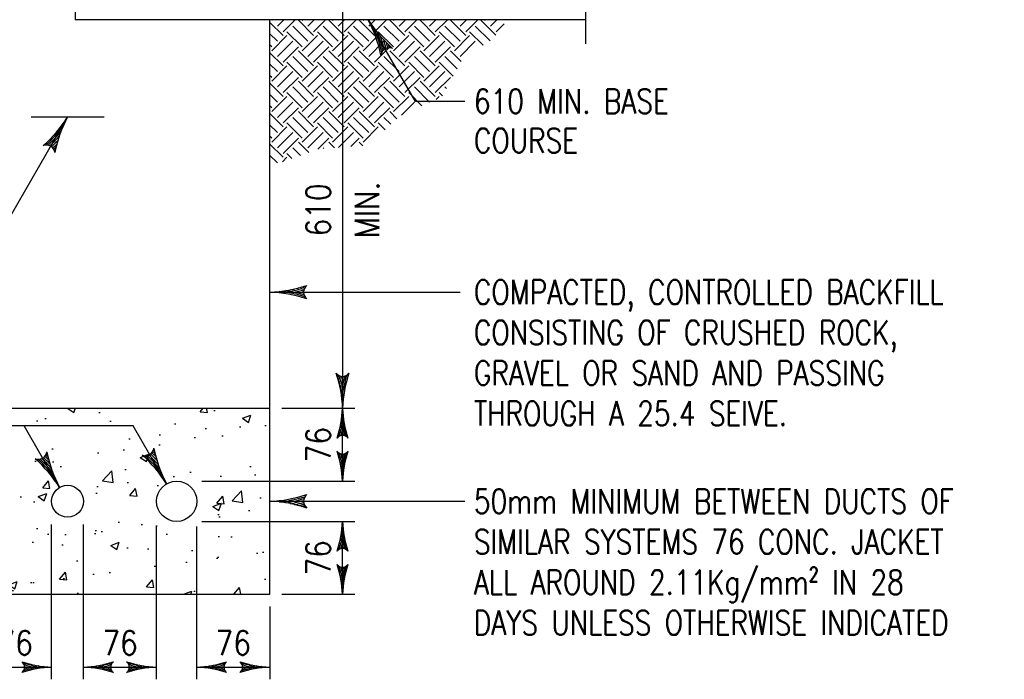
# Paper-space layout 'E-313' of a CAD drawing. Header units: millimetres. Extents: x 26 to 826, y 19 to 575.
# Tile 3 of 7: x 121 to 243, y 127 to 208. Entities that reach past the tile are written whole.
import ezdxf
from ezdxf.enums import TextEntityAlignment as Align

# ---------------------------------------------------------------- set-up
doc = ezdxf.new("R2010")
doc.units = ezdxf.units.MM
for name, color, linetype in [('D-DETL-DIMS', 1, 'Continuous'), ('D-DETL-LW38-LLN', 4, 'Continuous'), ('D-DETL-LW50-LLN', 5, 'Continuous'), ('D-DETL-PATT', 1, 'Continuous'), ('D-DETL-TEXT', 2, 'Continuous')]:
    doc.layers.add(name, color=color, linetype=linetype)
doc.styles.add('ROMANS', font='ROMANS.shx', dxfattribs={"width": 0.8})

# ---------------------------------------------------------------- blocks, each defined once
blk = doc.blocks.new('*X53')
at = {"color": 0}
for p, q in [((146.37, 502.36), (144.96, 503.76)), ((145.18, 503.95), (145.24, 504.01)), ((145.77, 503.35), (146.43, 504.01)), ((146.37, 502.75), (147.63, 504.01)), ((149.55, 502.36), (147.96, 503.95)), ((148.36, 503.95), (148.42, 504.01)), ((148.96, 503.35), (149.62, 504.01)), ((149.55, 502.75), (150.81, 504.01)), ((152.74, 502.36), (151.14, 503.95)), ((151.54, 503.95), (151.6, 504.01)), ((152.14, 503.35), (152.8, 504.01)), ((152.74, 502.75), (153.99, 504.01)), ((155.92, 502.36), (154.33, 503.95)), ((154.72, 503.95), (154.79, 504.01)), ((155.32, 503.35), (155.98, 504.01)), ((155.92, 502.75), (157.17, 504.01)), ((159.1, 502.36), (157.51, 503.95)), ((157.91, 503.95), (157.97, 504.01)), ((158.5, 503.35), (159.16, 504.01)), ((159.1, 502.75), (160.35, 504.01)), ((162.28, 502.36), (160.69, 503.95)), ((161.09, 503.95), (161.15, 504.01)), ((161.68, 503.35), (162.34, 504.01)), ((162.28, 502.75), (163.54, 504.01)), ((165.46, 502.36), (163.87, 503.95)), ((164.27, 503.95), (164.33, 504.01)), ((164.87, 503.35), (165.53, 504.01)), ((165.46, 502.75), (166.72, 504.01)), ((168.59, 502.41), (167.05, 503.95)), ((167.45, 503.95), (167.51, 504.01)), ((168.05, 503.35), (168.71, 504.01)), ((168.64, 502.75), (169.47, 503.58)), ((145.77, 501.76), (144.96, 502.57)), ((148.36, 501.16), (146.77, 502.75)), ((148.96, 501.76), (147.37, 503.35)), ((151.54, 501.16), (149.95, 502.75)), ((152.14, 501.76), (150.55, 503.35)), ((154.72, 501.16), (153.13, 502.75)), ((155.32, 501.76), (153.73, 503.35)), ((157.91, 501.16), (156.31, 502.75)), ((158.5, 501.76), (156.91, 503.35)), ((161.09, 501.16), (159.5, 502.75)), ((161.68, 501.76), (160.09, 503.35)), ((164.27, 501.16), (162.68, 502.75)), ((164.87, 501.76), (163.28, 503.35)), ((167.27, 501.34), (165.86, 502.75)), ((168.01, 501.8), (166.46, 503.35)), ((145.18, 501.16), (144.96, 501.38)), ((145.18, 500.76), (146.77, 502.36)), ((145.77, 500.17), (147.37, 501.76)), ((148.36, 500.76), (149.95, 502.36)), ((148.96, 500.17), (150.55, 501.76)), ((151.54, 500.76), (153.13, 502.36)), ((152.14, 500.17), (153.73, 501.76)), ((154.72, 500.76), (156.31, 502.36)), ((155.32, 500.17), (156.91, 501.76)), ((157.91, 500.76), (159.5, 502.36)), ((158.5, 500.17), (160.09, 501.76)), ((161.09, 500.76), (162.68, 502.36)), ((161.68, 500.17), (163.28, 501.76)), ((164.27, 500.76), (165.86, 502.36)), ((164.87, 500.17), (166.46, 501.76)), ((146.37, 499.17), (144.96, 500.58)), ((146.37, 499.57), (147.96, 501.16)), ((149.55, 499.17), (147.96, 500.76)), ((149.55, 499.57), (151.14, 501.16)), ((152.74, 499.17), (151.14, 500.76)), ((152.74, 499.57), (154.33, 501.16)), ((155.92, 499.17), (154.33, 500.76)), ((155.92, 499.57), (157.51, 501.16)), ((159.1, 499.17), (157.51, 500.76)), ((159.1, 499.57), (160.69, 501.16)), ((162.28, 499.17), (160.69, 500.76)), ((162.28, 499.57), (163.87, 501.16)), ((165, 499.64), (163.87, 500.76)), ((145.77, 498.58), (144.96, 499.39)), ((148.36, 497.98), (146.77, 499.57)), ((148.96, 498.58), (147.37, 500.17)), ((151.54, 497.98), (149.95, 499.57)), ((152.14, 498.58), (150.55, 500.17)), ((154.72, 497.98), (153.13, 499.57)), ((155.32, 498.58), (153.73, 500.17)), ((157.91, 497.98), (156.31, 499.57)), ((158.5, 498.58), (156.91, 500.17)), ((161.09, 497.98), (159.5, 499.57)), ((161.68, 498.58), (160.09, 500.17)), ((164.15, 498.1), (162.68, 499.57)), ((164.57, 498.87), (163.28, 500.17)), ((145.18, 497.58), (146.77, 499.17)), ((145.77, 496.99), (147.37, 498.58)), ((148.36, 497.58), (149.95, 499.17)), ((148.96, 496.99), (150.55, 498.58)), ((151.54, 497.58), (153.13, 499.17)), ((152.14, 496.99), (153.73, 498.58)), ((154.72, 497.58), (156.31, 499.17)), ((155.32, 496.99), (156.91, 498.58)), ((157.91, 497.58), (159.5, 499.17)), ((158.5, 496.99), (160.09, 498.58)), ((161.09, 497.58), (162.68, 499.17)), ((161.68, 496.99), (163.28, 498.58)), ((145.18, 497.98), (144.96, 498.19)), ((146.37, 495.99), (144.96, 497.4)), ((146.37, 496.39), (147.96, 497.98)), ((149.55, 495.99), (147.96, 497.58)), ((149.55, 496.39), (151.14, 497.98)), ((152.74, 495.99), (151.14, 497.58)), ((152.74, 496.39), (154.33, 497.98)), ((155.92, 495.99), (154.33, 497.58)), ((155.92, 496.39), (157.51, 497.98)), ((159.1, 495.99), (157.51, 497.58)), ((159.1, 496.39), (160.69, 497.98)), ((162.28, 495.99), (160.69, 497.58)), ((162.28, 496.39), (163.87, 497.98)), ((145.77, 495.39), (144.96, 496.21)), ((148.36, 494.8), (146.77, 496.39)), ((148.96, 495.39), (147.37, 496.99)), ((151.54, 494.8), (149.95, 496.39)), ((152.14, 495.39), (150.55, 496.99)), ((154.72, 494.8), (153.13, 496.39)), ((155.32, 495.39), (153.73, 496.99)), ((157.91, 494.8), (156.31, 496.39)), ((158.5, 495.39), (156.91, 496.99)), ((160.88, 495.01), (159.5, 496.39)), ((161.68, 495.39), (160.09, 496.99)), ((163.02, 496.05), (162.68, 496.39)), ((163.44, 496.82), (163.28, 496.99)), ((145.18, 494.4), (146.77, 495.99)), ((145.77, 493.8), (147.37, 495.39)), ((148.36, 494.4), (149.95, 495.99)), ((148.96, 493.8), (150.55, 495.39)), ((151.54, 494.4), (153.13, 495.99)), ((152.14, 493.8), (153.73, 495.39)), ((154.72, 494.4), (156.31, 495.99)), ((155.32, 493.8), (156.91, 495.39)), ((157.91, 494.4), (159.5, 495.99)), ((158.73, 494.03), (160.09, 495.39)), ((162.37, 495.68), (162.68, 495.99)), ((145.18, 494.8), (144.96, 495.01)), ((146.37, 492.81), (144.96, 494.22)), ((146.37, 493.21), (147.96, 494.8)), ((149.55, 492.81), (147.96, 494.4)), ((149.55, 493.21), (151.14, 494.8)), ((152.74, 492.81), (151.14, 494.4)), ((152.74, 493.21), (154.33, 494.8)), ((155.92, 492.81), (154.33, 494.4)), ((155.92, 493.21), (157.51, 494.8)), ((158.25, 493.66), (157.51, 494.4)), ((148.36, 491.62), (146.77, 493.21)), ((148.96, 492.21), (147.37, 493.8)), ((151.54, 491.62), (149.95, 493.21)), ((152.14, 492.21), (150.55, 493.8)), ((154.72, 491.62), (153.13, 493.21)), ((155.32, 492.21), (153.73, 493.8)), ((157.02, 492.5), (156.31, 493.21)), ((157.64, 493.08), (156.91, 493.8)), ((145.77, 492.21), (144.96, 493.02)), ((145.18, 491.22), (146.77, 492.81)), ((145.77, 490.62), (147.37, 492.21)), ((148.36, 491.22), (149.95, 492.81)), ((148.96, 490.62), (150.55, 492.21)), ((151.54, 491.22), (153.13, 492.81)), ((152.17, 490.65), (153.73, 492.21)), ((154.72, 491.22), (156.31, 492.81)), ((145.18, 491.62), (144.96, 491.83)), ((146.37, 489.63), (144.96, 491.03)), ((146.37, 490.02), (147.96, 491.62)), ((149.05, 490.13), (147.96, 491.22)), ((149.99, 490.46), (151.14, 491.62)), ((151.74, 490.62), (151.14, 491.22)), ((153.45, 490.74), (154.33, 491.62)), ((154.71, 490.83), (154.33, 491.22)), ((147.29, 489.51), (146.77, 490.02)), ((148.17, 489.82), (147.37, 490.62)), ((150.62, 490.55), (150.55, 490.62)), ((145.77, 489.03), (144.96, 489.84)), ((146.3, 489.16), (146.77, 489.63))]:
    blk.add_line(p, q, dxfattribs=at)

psp = doc.layouts.new('E-313')

# ---------------------------------------------------------------- hatches: boundary and pattern name
at = {"layer": 'D-DETL-PATT'}
h = psp.add_hatch(dxfattribs=at)
h.set_pattern_fill('AR-CONC', color=256, scale=1.5, style=0)
h.set_pattern_definition([(50, (-1191.712, -233.919), (10.7589, -0.94128), [1.125, -12.375]), (355, (-1191.712, -233.919), (-2.08127, 11.28288), [0.9, -9.9]), (100.4514, (-1190.816, -233.998), (8.67764, 10.34159), [0.9561, -10.51713]), (46.1842, (-1191.712, -230.919), (16.00862, -2.48279), [1.6875, -18.5625]), (96.6356, (-1190.378, -231.126), (14.01994, 14.61177), [1.43415, -15.7757]), (351.1842, (-1191.712, -230.92), (14.01993, 14.61178), [1.35, -14.85]), (21, (-1190.212, -231.669), (8.953606, -6.039283), [1.125, -12.375]), (326, (-1190.212, -231.669), (3.64973, 10.87725), [0.9, -9.9]), (71.4514, (-1189.466, -232.173), (12.60334, 4.83796), [0.9561, -10.51713]), (37.5, (-1191.7123, -233.9192), (0.182398, 4.993408), [0, -9.78, 0, -10.05, 0, -9.9375]), (7.5, (-1191.7123, -233.919), (3.946043, 5.916176), [0, -5.73, 0, -9.555, 0, -3.7875]), (327.5, (-1195.0573, -233.9192), (8.007337, -0.338323), [0, -3.75, 0, -11.7, 0, -15.525]), (317.5, (-1196.557, -233.919), (8.747793, 1.501575), [0, -4.875, 0, -7.77, 0, -11.025])])
edge = h.paths.add_edge_path(flags=16)
edge.add_arc((140.6, 148.86), 2.49, 0, 360)
edge = h.paths.add_edge_path(flags=16)
edge.add_arc((127.13, 148.86), 1.97, 0, 360)
edge = h.paths.add_edge_path(flags=16)
edge.add_arc((114.59, 148.86), 1.58, 0, 360)
h.paths.add_polyline_path([(152.09, 137.37), (152.09, 160.35), (104.01, 160.35), (104.01, 137.37)])

# ---------------------------------------------------------------- linework, layer by layer
at = {"layer": 'D-DETL-DIMS'}
for p, q in [((161.09, 232.35), (161.09, 160.35)), ((153.59, 160.35), (162.59, 160.35)), ((161.09, 151.35), (161.09, 160.35)), ((143.71, 151.35), (162.59, 151.35)), ((125.16, 126.87), (125.16, 146)), ((129.11, 126.87), (129.11, 146)), ((143.71, 146.37), (162.59, 146.37)), ((161.09, 137.37), (161.09, 146.37)), ((138.11, 126.87), (138.11, 145.74)), ((143.09, 126.87), (143.09, 145.74)), ((153.59, 137.37), (162.59, 137.37)), ((152.09, 135.87), (152.09, 126.87)), ((116.16, 128.37), (125.16, 128.37)), ((129.11, 128.37), (138.11, 128.37)), ((143.09, 128.37), (152.09, 128.37))]:
    psp.add_line(p, q, dxfattribs=at)
for centre, radius, start, end in [((145.79, 159.81), 15.31, 2.0291, 18.5625), ((161.09, 165.28), 0.992, 217.541, 322.459), ((175.02, 159.81), 15.31, 162.0856, 162.7297), ((175.02, 159.81), 15.31, 162.0856, 162.7297), ((175.02, 159.81), 15.31, 162.0816, 162.7297), ((175.19, 159.81), 15.31, 162.4577, 163.8392), ((175.38, 159.81), 15.31, 162.7459, 165.1377), ((175.59, 159.81), 15.31, 162.9306, 166.8025), ((175.82, 159.81), 15.31, 162.9415, 168.8016), ((176.02, 159.81), 15.31, 162.7603, 170.9359), ((176.2, 159.81), 15.31, 162.3504, 173.501), ((176.38, 159.81), 15.31, 161.4375, 177.9709), ((148.08, 160.81), 13.01, 341.4375, 357.9709), ((173.94, 160.81), 13.01, 186.499, 197.6496), ((174.09, 160.81), 13.01, 182.0291, 198.5625), ((173.61, 160.81), 13.01, 191.1984, 197.0585), ((173.78, 160.81), 13.01, 189.0641, 197.2397), ((161.09, 156.15), 0.843, 37.541, 142.459), ((172.93, 160.81), 13.01, 197.2703, 197.9144), ((172.93, 160.81), 13.01, 197.2703, 197.9144), ((172.93, 160.81), 13.01, 197.2703, 197.9184), ((173.08, 160.81), 13.01, 196.1608, 197.5423), ((173.23, 160.81), 13.01, 194.8623, 197.2541), ((173.42, 160.81), 13.01, 193.1975, 197.0694), ((148.08, 150.89), 13.01, 2.0291, 18.5625), ((161.09, 155.54), 0.843, 217.541, 322.459), ((172.93, 150.89), 13.01, 162.0816, 162.7297), ((172.93, 150.89), 13.01, 162.0856, 162.7297), ((172.93, 150.89), 13.01, 162.0856, 162.7297), ((173.08, 150.89), 13.01, 162.4577, 163.8392), ((173.23, 150.89), 13.01, 162.7459, 165.1377), ((173.42, 150.89), 13.01, 162.9306, 166.8025), ((173.61, 150.89), 13.01, 162.9415, 168.8016), ((173.78, 150.89), 13.01, 162.7603, 170.9359), ((173.94, 150.89), 13.01, 162.3504, 173.501), ((174.09, 150.89), 13.01, 161.4375, 177.9709), ((148.08, 146.83), 13.01, 341.4375, 357.9709), ((174.09, 146.83), 13.01, 182.0291, 198.5625), ((173.78, 146.83), 13.01, 189.0641, 197.2397), ((173.94, 146.83), 13.01, 186.499, 197.6496), ((173.23, 146.83), 13.01, 194.8623, 197.2541), ((173.42, 146.83), 13.01, 193.1975, 197.0694), ((173.61, 146.83), 13.01, 191.1984, 197.0585), ((161.09, 142.17), 0.843, 37.541, 142.459), ((172.93, 146.83), 13.01, 197.2703, 197.9184), ((172.93, 146.83), 13.01, 197.2703, 197.9144), ((172.93, 146.83), 13.01, 197.2703, 197.9144), ((173.08, 146.83), 13.01, 196.1608, 197.5423), ((148.08, 136.91), 13.01, 2.0291, 18.5625), ((161.09, 141.56), 0.843, 217.541, 322.459), ((174.09, 136.91), 13.01, 161.4375, 177.9709), ((172.93, 136.91), 13.01, 162.0856, 162.7297), ((172.93, 136.91), 13.01, 162.0856, 162.7297), ((172.93, 136.91), 13.01, 162.0816, 162.7297), ((173.08, 136.91), 13.01, 162.4577, 163.8392), ((173.23, 136.91), 13.01, 162.7459, 165.1377), ((173.42, 136.91), 13.01, 162.9306, 166.8025), ((173.61, 136.91), 13.01, 162.9415, 168.8016), ((173.78, 136.91), 13.01, 162.7603, 170.9359), ((173.94, 136.91), 13.01, 162.3504, 173.501), ((125.62, 141.37), 13.01, 251.4375, 267.9709), ((120.97, 128.37), 0.843, 307.541, 52.459), ((125.62, 116.52), 13.01, 107.2703, 107.9184), ((125.62, 116.52), 13.01, 107.2703, 107.9144), ((125.62, 116.52), 13.01, 107.2703, 107.9144), ((128.65, 141.37), 13.01, 272.0291, 288.5625), ((133.3, 128.37), 0.843, 127.541, 232.459), ((128.65, 116.52), 13.01, 72.0856, 72.7297), ((128.65, 116.52), 13.01, 72.0856, 72.7297), ((128.65, 116.52), 13.01, 72.0816, 72.7297), ((133.91, 128.37), 0.843, 307.541, 52.459), ((138.57, 141.37), 13.01, 251.4375, 267.9709), ((138.57, 116.52), 13.01, 107.2703, 107.9184), ((138.57, 116.52), 13.01, 107.2703, 107.9144), ((138.57, 116.52), 13.01, 107.2703, 107.9144), ((142.63, 141.37), 13.01, 272.0291, 288.5625), ((147.28, 128.37), 0.843, 127.541, 232.459), ((142.63, 116.52), 13.01, 72.0856, 72.7297), ((142.63, 116.52), 13.01, 72.0856, 72.7297), ((142.63, 116.52), 13.01, 72.0816, 72.7297), ((152.55, 141.37), 13.01, 251.4375, 267.9709), ((147.89, 128.37), 0.843, 307.541, 52.459), ((152.55, 116.52), 13.01, 107.2703, 107.9184), ((152.55, 116.52), 13.01, 107.2703, 107.9144), ((152.55, 116.52), 13.01, 107.2703, 107.9144), ((125.62, 115.37), 13.01, 92.0291, 108.5625), ((125.62, 115.52), 13.01, 96.499, 107.6496), ((125.62, 116.38), 13.01, 106.1608, 107.5423), ((125.62, 116.22), 13.01, 104.8623, 107.2541), ((125.62, 115.67), 13.01, 99.0641, 107.2397), ((125.62, 116.04), 13.01, 103.1975, 107.0694), ((125.62, 115.84), 13.01, 101.1984, 107.0585), ((128.65, 115.37), 13.01, 71.4375, 87.9709), ((128.65, 115.52), 13.01, 72.3504, 83.501), ((128.65, 115.67), 13.01, 72.7603, 80.9359), ((128.65, 115.84), 13.01, 72.9415, 78.8016), ((128.65, 116.04), 13.01, 72.9306, 76.8025), ((128.65, 116.22), 13.01, 72.7459, 75.1377), ((128.65, 116.38), 13.01, 72.4577, 73.8392), ((138.57, 115.37), 13.01, 92.0291, 108.5625), ((138.57, 115.52), 13.01, 96.499, 107.6496), ((138.57, 116.38), 13.01, 106.1608, 107.5423), ((138.57, 116.22), 13.01, 104.8623, 107.2541), ((138.57, 115.67), 13.01, 99.0641, 107.2397), ((138.57, 116.04), 13.01, 103.1975, 107.0694), ((138.57, 115.84), 13.01, 101.1984, 107.0585), ((142.63, 115.37), 13.01, 71.4375, 87.9709), ((142.63, 115.52), 13.01, 72.3504, 83.501), ((142.63, 115.67), 13.01, 72.7603, 80.9359), ((142.63, 115.84), 13.01, 72.9415, 78.8016), ((142.63, 116.04), 13.01, 72.9306, 76.8025), ((142.63, 116.22), 13.01, 72.7459, 75.1377), ((142.63, 116.38), 13.01, 72.4577, 73.8392), ((152.55, 115.37), 13.01, 92.0291, 108.5625), ((152.55, 115.52), 13.01, 96.499, 107.6496), ((152.55, 116.38), 13.01, 106.1608, 107.5423), ((152.55, 116.22), 13.01, 104.8623, 107.2541), ((152.55, 115.67), 13.01, 99.0641, 107.2397), ((152.55, 116.04), 13.01, 103.1975, 107.0694), ((152.55, 115.84), 13.01, 101.1984, 107.0585)]:
    psp.add_arc(centre, radius, start, end, dxfattribs=at)
at = {"layer": 'D-DETL-LW38-LLN'}
for p, q in [((128.05, 226.35), (128.05, 208.35)), ((191.1, 208.35), (128.05, 208.35)), ((152.09, 160.35), (152.09, 208.35)), ((104.01, 160.35), (152.09, 160.35)), ((152.09, 137.37), (152.09, 160.35)), ((104.01, 137.37), (152.09, 137.37))]:
    psp.add_line(p, q, dxfattribs=at)
for centre, radius in [((127.13, 148.86), 1.97), ((140.6, 148.86), 2.49)]:
    psp.add_circle(centre, radius, dxfattribs=at)
at = {"layer": 'D-DETL-LW50-LLN'}
psp.add_line((122.63, 196.35), (131.63, 196.35), dxfattribs=at)
at = {"layer": 'D-DETL-PATT'}
psp.add_line((191.1, 218.6), (191.1, 205.35), dxfattribs=at)
at = {"layer": 'D-DETL-TEXT', "color": 2}
for p, q in [((170.08, 198.25), (164.24, 208.35)), ((176.18, 198.25), (170.08, 198.25)), ((127.13, 196.35), (115.62, 176.4)), ((152.09, 174.69), (175.62, 174.69)), ((135.21, 158.18), (70.67, 158.18)), ((126.15, 150.57), (121.75, 158.18)), ((139.35, 151.01), (135.21, 158.18)), ((152.09, 148.86), (176.18, 148.86))]:
    psp.add_line(p, q, dxfattribs=at)
for centre, radius, start, end in [((177.98, 216.94), 16.2, 212.0291, 228.5625), ((149.94, 200.75), 16.2, 11.4375, 27.9709), ((150.1, 200.84), 16.2, 12.3504, 23.501), ((150.27, 200.94), 16.2, 12.7603, 20.9359), ((150.45, 201.05), 16.2, 12.9415, 18.8016), ((150.66, 201.17), 16.2, 12.9306, 16.8025), ((150.86, 201.28), 16.2, 12.7459, 15.1377), ((166.86, 203.82), 1.05, 67.541, 172.459), ((151.03, 201.38), 16.2, 12.4577, 13.8392), ((151.18, 201.47), 16.2, 12.0816, 12.7297), ((151.18, 201.47), 16.2, 12.0856, 12.7297), ((151.18, 201.47), 16.2, 12.0856, 12.7297), ((113.4, 204.94), 16.2, 311.4375, 327.9709), ((141.44, 188.75), 16.2, 152.0291, 168.5625), ((113.56, 204.84), 16.2, 312.3504, 323.501), ((113.73, 204.75), 16.2, 312.7603, 320.9359), ((113.92, 204.64), 16.2, 312.9415, 318.8016), ((114.12, 204.52), 16.2, 312.9306, 316.8025), ((124.52, 191.82), 1.05, 7.541, 112.459), ((114.32, 204.41), 16.2, 312.7459, 315.1377), ((114.49, 204.31), 16.2, 312.4577, 313.8392), ((114.65, 204.22), 16.2, 312.0816, 312.7297), ((114.65, 204.22), 16.2, 312.0856, 312.7297), ((114.65, 204.22), 16.2, 312.0856, 312.7297), ((151.51, 190.88), 16.2, 272.0291, 288.5625), ((151.51, 159.34), 16.2, 72.9306, 76.8025), ((151.51, 159.56), 16.2, 72.7459, 75.1377), ((151.51, 159.76), 16.2, 72.4577, 73.8392), ((157.31, 174.69), 1.05, 127.541, 232.459), ((151.51, 159.94), 16.2, 72.0856, 72.7297), ((151.51, 159.94), 16.2, 72.0856, 72.7297), ((151.51, 159.94), 16.2, 72.0816, 72.7297), ((151.51, 158.5), 16.2, 71.4375, 87.9709), ((151.51, 158.69), 16.2, 72.3504, 83.501), ((151.51, 158.88), 16.2, 72.7603, 80.9359), ((151.51, 159.1), 16.2, 72.9415, 78.8016), ((123.54, 155.09), 1.05, 247.541, 352.459), ((113.51, 142.6), 16.2, 46.1608, 47.5423), ((113.66, 142.69), 16.2, 47.2703, 47.9184), ((113.66, 142.69), 16.2, 47.2703, 47.9144), ((113.66, 142.69), 16.2, 47.2703, 47.9144), ((140.45, 158.16), 16.2, 191.4375, 207.9709), ((136.74, 155.54), 1.05, 247.541, 352.459), ((125.62, 142.42), 16.2, 32.0291, 48.5625), ((125.78, 142.52), 16.2, 36.499, 47.6496), ((125.95, 142.61), 16.2, 39.0641, 47.2397), ((126.13, 142.72), 16.2, 41.1984, 47.0585), ((126.34, 142.84), 16.2, 43.1975, 47.0694), ((126.54, 142.95), 16.2, 44.8623, 47.2541), ((126.71, 143.05), 16.2, 46.1608, 47.5423), ((126.87, 143.14), 16.2, 47.2703, 47.9144), ((126.87, 143.14), 16.2, 47.2703, 47.9144), ((126.87, 143.14), 16.2, 47.2703, 47.9184), ((153.66, 158.61), 16.2, 191.4375, 207.9709), ((112.41, 141.97), 16.2, 32.0291, 48.5625), ((112.58, 142.07), 16.2, 36.499, 47.6496), ((112.75, 142.17), 16.2, 39.0641, 47.2397), ((112.93, 142.27), 16.2, 41.1984, 47.0585), ((113.14, 142.39), 16.2, 43.1975, 47.0694), ((113.34, 142.51), 16.2, 44.8623, 47.2541), ((151.51, 165.05), 16.2, 272.0291, 288.5625), ((157.31, 148.86), 1.05, 127.541, 232.459), ((151.51, 132.67), 16.2, 71.4375, 87.9709), ((151.51, 164.86), 16.2, 276.499, 287.6496), ((151.51, 164.66), 16.2, 279.0641, 287.2397), ((151.51, 164.45), 16.2, 281.1984, 287.0585), ((151.51, 164.21), 16.2, 283.1975, 287.0694), ((151.51, 163.98), 16.2, 284.8623, 287.2541), ((151.51, 163.79), 16.2, 286.1608, 287.5423), ((151.51, 163.61), 16.2, 287.2703, 287.9184), ((151.51, 163.61), 16.2, 287.2703, 287.9144), ((151.51, 163.61), 16.2, 287.2703, 287.9144)]:
    psp.add_arc(centre, radius, start, end, dxfattribs=at)

# ---------------------------------------------------------------- block references
at = {"layer": 'D-DETL-PATT', "xscale": 1.181102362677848, "yscale": 1.181102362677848, "zscale": 1.181102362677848}
psp.add_blockref('*X53', (-19.13, -386.94), dxfattribs=at)

# ---------------------------------------------------------------- texts
at = {"layer": 'D-DETL-DIMS', "style": 'ROMANS', "width": 0.85}
for s, p in [('610', (159.59, 184.85)), ('MIN.', (165.59, 184.85)), ('76', (159.59, 155.85)), ('76', (159.59, 141.87))]:
    psp.add_text(s, height=3, rotation=90, dxfattribs=at).set_placement(p, align=Align.CENTER)
for p in [(120.66, 129.87), (133.61, 129.87), (147.59, 129.87)]:
    psp.add_text('76', height=3, dxfattribs=at).set_placement(p, align=Align.CENTER)
at = {"layer": 'D-DETL-TEXT', "style": 'ROMANS', "width": 0.8}
for s, p in [('610 MIN. BASE', (177.31, 196.77)), ('COURSE', (177.31, 191.91))]:
    psp.add_text(s, height=3, dxfattribs=at).set_placement(p)
at = {"layer": 'D-DETL-TEXT', "char_height": 3, "attachment_point": 1, "style": 'ROMANS'}
for s, insert, width in [('COMPACTED, CONTROLLED BACKFILL CONSISTING OF CRUSHED ROCK, GRAVEL OR SAND AND PASSING THROUGH A 25.4 SEIVE.', (177.31, 176.21), 68.8077), ('50mm MINIMUM BETWEEN DUCTS OF SIMILAR SYSTEMS 76 CONC. JACKET ALL AROUND 2.11Kg/mm² IN 28 DAYS UNLESS OTHERWISE INDICATED', (177.31, 150.36), 65.6481)]:
    psp.add_mtext(s, dxfattribs=dict(at, insert=insert, width=width))

doc.saveas('drawing.dxf')
